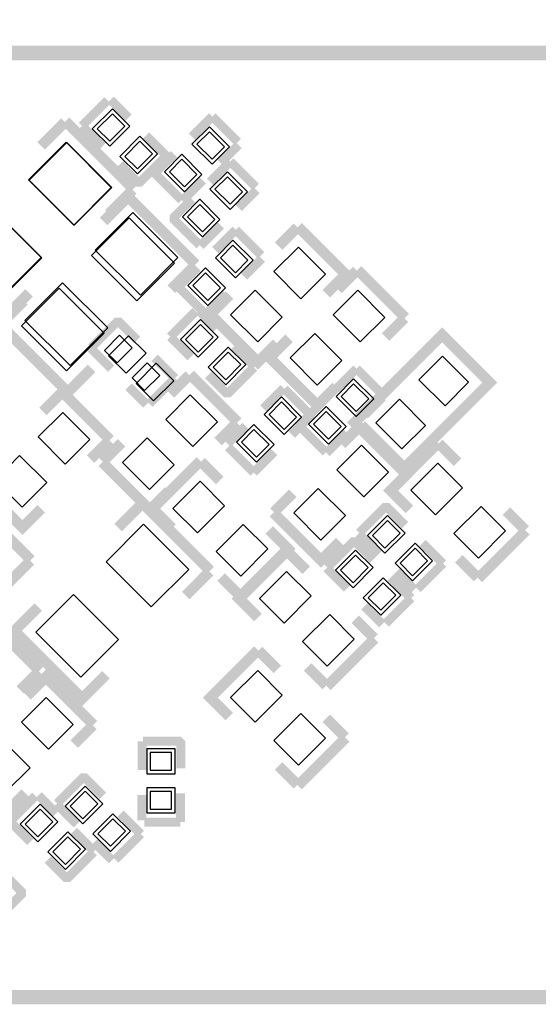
# Model space of a CAD drawing. Extents: x -7 to 161, y -5 to 58.
# Tile 10 of 13: x 128.48 to 135.79, y 22 to 35.88. Entities that reach past the tile are written whole.
import ezdxf

# ---------------------------------------------------------------- set-up
doc = ezdxf.new("R2010")
doc.units = 0
doc.header["$MEASUREMENT"] = 0
doc.layers.get('0').update_dxf_attribs({"linetype": 'CONTINUOUS'})
doc.layers.get('Defpoints').update_dxf_attribs({"linetype": 'CONTINUOUS'})
for name, color, linetype in [('BG_SILKSCREEN_BOTTOM', 7, 'CONTINUOUS'), ('PG_SILKSCREEN_BOTTOM', 7, 'CONTINUOUS'), ('PIN_BOTTOM', 254, 'CONTINUOUS'), ('PIN_SOLDERMASK_BOTTOM', 254, 'CONTINUOUS')]:
    doc.layers.add(name, color=color, linetype=linetype)
doc.dimstyles.get("Standard").update_dxf_attribs({"dimtxt": 0.18, "dimasz": 0.18, "dimexe": 0.18, "dimexo": 0.0625, "dimgap": 0.09, "dimtad": 0, "dimtih": 1, "dimtoh": 1, "dimdec": 4, "dimzin": 0, "dimdsep": 46, "dimtxsty": 'STANDARD', "dimcen": 0.09, "dimadec": 0, "dimazin": 0, "dimtfac": 1, "dimtdec": 4, "dimtofl": 0, "dimtmove": 0, "dimatfit": 3, "dimfxl": 1, "dimtolj": 1, "dimtzin": 0, "dimarcsym": 0})

# ---------------------------------------------------------------- blocks, each defined once
blk = doc.blocks.new('*D17')
at = {"color": 0, "linetype": 'Continuous', "lineweight": -2, "transparency": 16777216}
for p, q in [((120.464, 35.47), (120.464, 40.347)), ((136.186, 35.47), (136.186, 40.347)), ((123.464, 40.167), (125.902, 40.167)), ((133.186, 40.167), (130.748, 40.167))]:
    blk.add_line(p, q, dxfattribs=at)
at = {"color": 0, "linetype": 'Continuous', "transparency": 16777216}
for points in [[(123.464, 40.667), (123.464, 39.667), (120.464, 40.167)], [(133.186, 40.667), (133.186, 39.667), (136.186, 40.167)]]:
    blk.add_solid(points, dxfattribs=at)
at = {"layer": 'Defpoints', "color": 0, "linetype": 'Continuous', "transparency": 16777216}
for p in [(136.186, 40.167), (120.464, 35.408), (136.186, 35.408)]:
    blk.add_point(p, dxfattribs=at)
at = {"color": 0, "linetype": 'Continuous', "transparency": 16777216, "insert": (128.325, 40.167), "char_height": 1, "attachment_point": 5}
blk.add_mtext('\\A1;15.7mm', dxfattribs=at)

msp = doc.modelspace()

# ---------------------------------------------------------------- linework, layer by layer
at = {"layer": 'BG_SILKSCREEN_BOTTOM', "const_width": 0.2032}
msp.add_lwpolyline([(120.46386, 35.4076), (136.18646, 35.4076), (136.18646, 22.098), (120.46386, 22.098), (120.46386, 35.4076)], dxfattribs=at)
at = {"layer": 'PG_SILKSCREEN_BOTTOM'}
for points, const_width in [([(129.35843, 34.37915), (129.71784, 34.73856)], 0.127), ([(129.76254, 34.74745), (130.014, 34.49599)], 0.127), ([(130.90834, 34.2265), (131.19561, 34.51403)], 0.127), ([(131.19561, 34.51403), (131.55502, 34.15462)], 0.127), ([(128.78337, 34.09747), (129.11916, 34.43326)], 0.15011), ([(130.0808, 33.49269), (129.12653, 34.44697)], 0.15011), ([(129.64596, 34.09188), (129.35843, 34.37915)], 0.127), ([(130.25987, 34.24377), (130.54715, 33.9565)], 0.127), ([(131.56391, 34.10991), (131.31245, 33.85845)], 0.127), ([(130.53826, 33.94735), (130.1791, 33.5882), (130.14303, 33.5882), (129.89157, 33.83966)], 0.127), ([(130.76381, 33.3342), (130.40465, 33.69335), (130.40465, 33.72942), (130.65611, 33.98088)], 0.127), ([(131.16234, 33.5915), (131.44961, 33.87903)], 0.127), ([(131.44961, 33.87903), (131.80902, 33.51962)], 0.127), ([(131.06023, 33.61258), (130.77295, 33.32531)], 0.127), ([(130.07369, 33.47872), (129.7379, 33.14268)], 0.15011), ([(130.96117, 32.42843), (130.00689, 33.38271)], 0.15011), ([(131.81791, 33.47491), (131.56645, 33.22345)], 0.127), ([(129.66374, 33.03321), (129.99952, 33.369)], 0.15011), ([(131.01781, 32.6992), (130.65865, 33.05835), (130.65865, 33.09442), (130.91011, 33.34588)], 0.127), ([(128.61345, 32.02534), (128.27766, 31.68955), (127.32338, 32.64383), (127.65917, 32.97961)], 0.15011), ([(131.31423, 32.97758), (131.02695, 32.69031)], 0.127), ([(131.23854, 32.6263), (131.52581, 32.91383)], 0.127), ([(131.52581, 32.91383), (131.88522, 32.55442)], 0.127), ([(132.12931, 32.68472), (132.39449, 32.9499)], 0.15011), ([(132.40541, 32.95853), (133.07699, 32.28696)], 0.15011), ([(130.95406, 32.41446), (130.61827, 32.07842)], 0.15011), ([(131.89411, 32.50971), (131.64265, 32.25825)], 0.127), ([(131.09401, 31.734), (130.73485, 32.09315), (130.73485, 32.12922), (130.98631, 32.38068)], 0.127), ([(132.80089, 32.01289), (133.06607, 32.27807)], 0.15011), ([(132.96751, 32.07512), (133.23269, 32.3403)], 0.15011), ([(133.24361, 32.34893), (133.91519, 31.67736)], 0.15011), ([(131.39043, 32.01238), (131.10315, 31.72511)], 0.127), ([(131.17478, 31.73019), (131.4397, 31.99511)], 0.15011), ([(129.49381, 30.96108), (129.15802, 30.62529), (128.20374, 31.57957), (128.53953, 31.91535)], 0.15011), ([(130.60303, 31.40735), (130.96244, 31.76676)], 0.127), ([(131.00714, 31.77565), (131.2586, 31.52419)], 0.127), ([(131.16792, 31.72104), (131.8395, 31.04947), (132.10468, 31.31439)], 0.15011), ([(129.49025, 31.25445), (129.84941, 31.6136), (129.88548, 31.6136), (130.13694, 31.36214)], 0.127), ([(133.63909, 31.40329), (133.90427, 31.66847)], 0.15011), ([(134.38433, 31.3817), (133.19992, 30.19704), (133.8715, 29.52547), (135.10899, 30.76296), (134.43741, 31.43453), (134.38433, 31.3817)], 0.15011), ([(130.89056, 31.12008), (130.60303, 31.40735)], 0.127), ([(132.01298, 31.12059), (132.2779, 31.38551)], 0.15011), ([(129.76864, 30.95803), (129.48136, 31.2453)], 0.127), ([(131.50447, 31.27197), (131.79175, 30.9847)], 0.127), ([(130.38256, 31.10992), (130.67008, 30.82265)], 0.127), ([(132.00612, 31.11144), (132.6777, 30.43987), (132.94288, 30.70479)], 0.15011), ([(131.78286, 30.97555), (131.4237, 30.6164), (131.38763, 30.6164), (131.13617, 30.86786)], 0.127), ([(132.94034, 30.6705), (133.22761, 30.95803)], 0.127), ([(133.22761, 30.95803), (133.58702, 30.59862)], 0.127), ([(130.67008, 30.82265), (130.31067, 30.46324)], 0.127), ([(130.60531, 30.60192), (130.87049, 30.8671)], 0.15011), ([(130.88141, 30.87573), (131.55299, 30.20416)], 0.15011), ([(128.80801, 30.35325), (129.07319, 30.61843)], 0.15011), ([(129.08411, 30.62707), (129.75568, 29.95549)], 0.15011), ([(130.26597, 30.45435), (130.01451, 30.70581)], 0.127), ([(131.91468, 30.39542), (132.20196, 30.68269)], 0.127), ([(132.2111, 30.6738), (132.57026, 30.31465), (132.57026, 30.27858), (132.3188, 30.02712)], 0.127), ([(133.59591, 30.55391), (133.34445, 30.30245)], 0.127), ([(132.79581, 29.7782), (132.43665, 30.13735), (132.43665, 30.17342), (132.68811, 30.42488)], 0.127), ([(131.27689, 29.93009), (131.54207, 30.19527)], 0.15011), ([(131.411, 29.89809), (131.66246, 30.14955)], 0.127), ([(133.01831, 29.89072), (133.28349, 30.1559)], 0.15011), ([(133.29441, 30.16453), (133.96599, 29.49296)], 0.15011), ([(129.47959, 29.68142), (129.74476, 29.9466)], 0.15011), ([(129.65078, 29.64739), (129.9157, 29.91231)], 0.15011), ([(133.09223, 30.05658), (132.80495, 29.76931)], 0.127), ([(134.3795, 29.91053), (133.70792, 29.23896), (133.97285, 28.97378)], 0.15011), ([(131.7793, 29.49397), (131.41989, 29.85338)], 0.127), ([(132.06658, 29.7815), (131.7793, 29.49397)], 0.127), ([(134.38864, 29.90367), (134.65357, 29.63875)], 0.15011), ([(129.64392, 29.63824), (130.3155, 28.96667), (130.58068, 29.23159)], 0.15011), ([(130.35512, 28.98496), (131.0267, 29.65653)], 0.15011), ([(131.30077, 29.38043), (131.03559, 29.64561)], 0.15011), ([(127.84662, 29.38958), (128.5182, 28.718), (128.78337, 28.98292)], 0.15011), ([(133.68989, 29.21889), (133.95507, 29.48407)], 0.15011), ([(128.63808, 28.26029), (127.68381, 29.21457)], 0.15011), ([(132.06378, 28.93619), (132.3287, 29.20111)], 0.15011), ([(129.86694, 28.71521), (130.20272, 29.051)], 0.15011), ([(131.16437, 28.11043), (130.21009, 29.06471)], 0.15011), ([(130.62894, 28.70886), (130.36376, 28.97403)], 0.15011), ([(133.26723, 28.64307), (133.62639, 29.00223), (133.66246, 29.00223), (133.91392, 28.75077)], 0.127), ([(135.34318, 28.94914), (135.60835, 28.68397)], 0.15011), ([(132.05692, 28.92704), (132.7285, 28.25547), (132.99368, 28.52039)], 0.15011), ([(131.59261, 27.74747), (132.26419, 28.41904), (131.99927, 28.68422)], 0.15011), ([(135.61699, 28.67304), (134.94541, 28.00147)], 0.15011), ([(133.54562, 28.34665), (133.25834, 28.63393)], 0.127), ([(132.2459, 28.38653), (131.57432, 27.71496), (131.83925, 27.44978)], 0.15011), ([(132.81765, 28.15565), (133.17681, 28.5148), (133.21288, 28.5148), (133.46434, 28.26334)], 0.127), ([(134.15954, 28.49855), (134.44706, 28.21127)], 0.127), ([(128.63097, 28.24632), (128.29518, 27.91028)], 0.15011), ([(132.25504, 28.37967), (132.51997, 28.11475)], 0.15011), ([(134.67135, 28.27757), (134.93652, 28.01239)], 0.15011), ([(133.09604, 27.85923), (132.80876, 28.1465)], 0.127), ([(134.44706, 28.21127), (134.08765, 27.85186)], 0.127), ([(131.15726, 28.09646), (130.82147, 27.76042)], 0.15011), ([(131.58347, 27.75433), (131.31855, 28.01925)], 0.15011), ([(133.70996, 28.01112), (133.99748, 27.72385)], 0.127), ([(134.04295, 27.84297), (133.79149, 28.09443)], 0.127), ([(133.99748, 27.72385), (133.63807, 27.36444)], 0.127), ([(129.69701, 26.64308), (129.36122, 26.30729), (128.40694, 27.26157), (128.74273, 27.59735)], 0.15011), ([(133.59337, 27.35555), (133.34191, 27.60701)], 0.127), ([(133.20958, 27.42514), (133.47475, 27.15997)], 0.15011), ([(128.75899, 26.69896), (128.08741, 27.37053), (127.82224, 27.10561)], 0.15011), ([(133.48339, 27.14904), (132.81181, 26.47747)], 0.15011), ([(131.8395, 26.98953), (131.16792, 26.31796), (131.43285, 26.05278)], 0.15011), ([(131.84864, 26.98267), (132.11357, 26.71775)], 0.15011), ([(132.53775, 26.75357), (132.80292, 26.48839)], 0.15011), ([(128.75213, 26.68981), (128.48721, 26.42489)], 0.15011), ([(129.52099, 25.93696), (128.84941, 26.60853), (128.58424, 26.34361)], 0.15011), ([(132.80318, 26.02814), (133.06835, 25.76297)], 0.15011), ([(129.51413, 25.92781), (129.24921, 25.66289)], 0.15011), ([(133.07699, 25.75204), (132.40541, 25.08047)], 0.15011), ([(130.20476, 25.2984), (130.20476, 25.7048)], 0.127), ([(130.21746, 25.7048), (130.72546, 25.7048), (130.75086, 25.6794), (130.75086, 25.3238)], 0.127), ([(132.13135, 25.35657), (132.39652, 25.09139)], 0.15011), ([(129.00765, 24.82825), (129.36681, 25.1874), (129.40288, 25.1874), (129.65434, 24.93594)], 0.127), ([(128.5596, 24.97328), (128.29442, 24.7081)], 0.15011), ([(128.34243, 24.57475), (128.70184, 24.93416)], 0.127), ([(128.74654, 24.94305), (128.998, 24.69159)], 0.127), ([(130.20018, 24.59076), (130.20018, 24.94636)], 0.127), ([(130.74628, 24.97176), (130.74628, 24.56536)], 0.127), ([(129.28604, 24.53183), (128.99876, 24.8191)], 0.127), ([(129.89996, 24.68372), (130.18748, 24.39645)], 0.127), ([(128.62996, 24.28748), (128.34243, 24.57475)], 0.127), ([(130.74628, 24.56536), (130.23828, 24.56536)], 0.127), ([(129.24387, 24.43937), (129.53115, 24.1521)], 0.127), ([(130.18748, 24.39645), (129.82807, 24.03704)], 0.127), ([(129.78337, 24.02815), (129.53191, 24.27961)], 0.127), ([(129.52226, 24.14295), (129.1631, 23.7838), (129.12703, 23.7838), (128.87557, 24.03526)], 0.127), ([(128.1471, 23.9428), (128.50626, 23.58365), (128.50626, 23.54758), (128.2548, 23.29612)], 0.127)]:
    msp.add_lwpolyline(points, dxfattribs=dict(at, const_width=const_width))
at = {"layer": 'PIN_BOTTOM'}
for points in [[(129.7512, 34.16314), (129.96331, 34.37526), (129.78658, 34.55199), (129.57447, 34.33987)], [(129.7512, 34.16314), (129.96331, 34.37526), (129.78658, 34.55199), (129.57447, 34.33987)], [(130.9796, 34.12125), (131.19171, 33.90914), (131.36844, 34.08587), (131.15633, 34.29799)], [(130.9796, 34.12125), (131.19171, 33.90914), (131.36844, 34.08587), (131.15633, 34.29799)], [(129.14415, 34.14666), (128.61378, 33.61629), (129.25012, 32.97995), (129.78049, 33.51032)], [(130.14033, 33.77401), (130.35244, 33.98613), (130.17571, 34.16286), (129.9636, 33.95074)], [(130.14033, 33.77401), (130.35244, 33.98613), (130.17571, 34.16286), (129.9636, 33.95074)], [(130.59047, 33.73213), (130.80258, 33.52001), (130.97931, 33.69674), (130.7672, 33.90886)], [(130.59047, 33.73213), (130.80258, 33.52001), (130.97931, 33.69674), (130.7672, 33.90886)], [(131.2336, 33.48625), (131.44571, 33.27414), (131.62244, 33.45087), (131.41033, 33.66299)], [(131.2336, 33.48625), (131.44571, 33.27414), (131.62244, 33.45087), (131.41033, 33.66299)], [(130.84447, 33.09713), (131.05658, 32.88501), (131.23331, 33.06175), (131.0212, 33.27386)], [(130.84447, 33.09713), (131.05658, 32.88501), (131.23331, 33.06175), (131.0212, 33.27386)], [(128.15406, 33.15657), (127.62369, 32.6262), (128.26003, 31.98986), (128.7904, 32.52023)], [(130.02452, 33.0824), (129.49414, 32.55203), (130.13049, 31.91569), (130.66086, 32.44606)], [(131.3098, 32.52105), (131.52191, 32.30894), (131.69864, 32.48567), (131.48653, 32.69779)], [(131.3098, 32.52105), (131.52191, 32.30894), (131.69864, 32.48567), (131.48653, 32.69779)], [(132.4088, 32.67219), (132.06234, 32.32573), (132.44418, 31.94389), (132.79064, 32.29035)], [(130.92067, 32.13193), (131.13278, 31.91981), (131.30951, 32.09654), (131.0974, 32.30866)], [(130.92067, 32.13193), (131.13278, 31.91981), (131.30951, 32.09654), (131.0974, 32.30866)], [(129.03443, 32.09231), (128.50405, 31.56194), (129.14039, 30.9256), (129.67077, 31.45597)], [(131.80073, 32.06411), (131.45427, 31.71765), (131.83611, 31.33581), (132.18257, 31.68227)], [(133.247, 32.06259), (132.90054, 31.71613), (133.28238, 31.33429), (133.62884, 31.68075)], [(130.9958, 31.19134), (131.20791, 31.40346), (131.03118, 31.58019), (130.81907, 31.36807)], [(130.9958, 31.19134), (131.20791, 31.40346), (131.03118, 31.58019), (130.81907, 31.36807)], [(129.88818, 31.42779), (129.67607, 31.21567), (129.8528, 31.03894), (130.06491, 31.25106)], [(129.88818, 31.42779), (129.67607, 31.21567), (129.8528, 31.03894), (130.06491, 31.25106)], [(132.63893, 31.45451), (132.29247, 31.10805), (132.67431, 30.72621), (133.02077, 31.07267)], [(131.38493, 30.80221), (131.59704, 31.01433), (131.42031, 31.19106), (131.2082, 30.97894)], [(131.38493, 30.80221), (131.59704, 31.01433), (131.42031, 31.19106), (131.2082, 30.97894)], [(134.47618, 30.43408), (134.80845, 30.76635), (134.4408, 31.134), (134.10853, 30.80173)], [(130.27731, 31.03866), (130.0652, 30.82654), (130.24193, 30.64981), (130.45404, 30.86193)], [(130.27731, 31.03866), (130.0652, 30.82654), (130.24193, 30.64981), (130.45404, 30.86193)], [(133.0116, 30.56526), (133.22371, 30.35314), (133.40044, 30.52987), (133.18833, 30.74199)], [(133.0116, 30.56526), (133.22371, 30.35314), (133.40044, 30.52987), (133.18833, 30.74199)], [(130.8848, 30.58939), (130.53834, 30.24293), (130.92018, 29.86109), (131.26664, 30.20755)], [(132.38444, 30.27587), (132.17233, 30.48799), (131.9956, 30.31125), (132.20771, 30.09914)], [(132.38444, 30.27587), (132.17233, 30.48799), (131.9956, 30.31125), (132.20771, 30.09914)], [(133.86811, 29.826), (134.20038, 30.15827), (133.83273, 30.52592), (133.50046, 30.19365)], [(129.0875, 30.34072), (128.74104, 29.99426), (129.12288, 29.61242), (129.46934, 29.95888)], [(132.62247, 30.17613), (132.83458, 29.96401), (133.01131, 30.14074), (132.7992, 30.35286)], [(132.62247, 30.17613), (132.83458, 29.96401), (133.01131, 30.14074), (132.7992, 30.35286)], [(131.99531, 29.88675), (131.7832, 30.09886), (131.60647, 29.92213), (131.81858, 29.71001)], [(131.99531, 29.88675), (131.7832, 30.09886), (131.60647, 29.92213), (131.81858, 29.71001)], [(130.27673, 29.98131), (129.93027, 29.63485), (130.31211, 29.25301), (130.65857, 29.59947)], [(133.2978, 29.87819), (132.95134, 29.53173), (133.33318, 29.14989), (133.67964, 29.49635)], [(128.47942, 29.73265), (128.13296, 29.38619), (128.5148, 29.00435), (128.86126, 29.35081)], [(134.72257, 29.27773), (134.37611, 29.62419), (133.99427, 29.24235), (134.34073, 28.89589)], [(130.64147, 28.98835), (130.98793, 28.64189), (131.36977, 29.02373), (131.02331, 29.37019)], [(132.68973, 29.27011), (132.34327, 28.92365), (132.72511, 28.54181), (133.07157, 28.88827)], [(135.33064, 28.66965), (134.98418, 29.01611), (134.60234, 28.63427), (134.9488, 28.28781)], [(130.22772, 28.7644), (129.69734, 28.23403), (130.33369, 27.59769), (130.86406, 28.12806)], [(131.24954, 28.38027), (131.596, 28.03381), (131.97784, 28.41565), (131.63138, 28.76211)], [(133.66516, 28.81641), (133.45305, 28.6043), (133.62978, 28.42757), (133.84189, 28.63968)], [(133.66516, 28.81641), (133.45305, 28.6043), (133.62978, 28.42757), (133.84189, 28.63968)], [(133.21558, 28.32899), (133.00347, 28.11687), (133.1802, 27.94014), (133.39231, 28.15226)], [(133.21558, 28.32899), (133.00347, 28.11687), (133.1802, 27.94014), (133.39231, 28.15226)], [(134.05429, 28.42729), (133.84218, 28.21517), (134.01891, 28.03844), (134.23102, 28.25055)], [(134.05429, 28.42729), (133.84218, 28.21517), (134.01891, 28.03844), (134.23102, 28.25055)], [(132.58897, 27.75373), (132.24251, 28.10019), (131.86067, 27.71835), (132.20713, 27.37189)], [(133.60471, 27.93986), (133.3926, 27.72774), (133.56933, 27.55101), (133.78144, 27.76313)], [(133.60471, 27.93986), (133.3926, 27.72774), (133.56933, 27.55101), (133.78144, 27.76313)], [(129.23763, 27.77431), (128.70725, 27.24394), (129.34359, 26.6076), (129.87397, 27.13797)], [(133.19704, 27.14565), (132.85058, 27.49211), (132.46874, 27.11027), (132.8152, 26.76381)], [(132.18257, 26.35673), (131.83611, 26.70319), (131.45427, 26.32135), (131.80073, 25.97489)], [(128.88818, 25.59389), (129.23464, 25.94035), (128.8528, 26.32219), (128.50634, 25.97573)], [(132.79064, 25.74865), (132.44418, 26.09511), (132.06234, 25.71327), (132.4088, 25.36681)], [(128.28011, 24.98581), (128.62657, 25.33227), (128.24473, 25.71411), (127.89827, 25.36765)], [(130.62144, 25.54605), (130.32147, 25.54605), (130.32147, 25.29611), (130.62144, 25.29611)], [(130.62144, 25.54605), (130.32147, 25.54605), (130.32147, 25.29611), (130.62144, 25.29611)], [(129.40558, 25.00159), (129.19347, 24.78947), (129.3702, 24.61274), (129.58231, 24.82485)], [(129.40558, 25.00159), (129.19347, 24.78947), (129.3702, 24.61274), (129.58231, 24.82485)], [(130.62144, 24.99589), (130.32147, 24.99589), (130.32147, 24.74595), (130.62144, 24.74595)], [(130.62144, 24.99589), (130.32147, 24.99589), (130.32147, 24.74595), (130.62144, 24.74595)], [(128.7352, 24.35874), (128.94731, 24.57086), (128.77058, 24.74759), (128.55847, 24.53547)], [(128.7352, 24.35874), (128.94731, 24.57086), (128.77058, 24.74759), (128.55847, 24.53547)], [(129.79471, 24.61246), (129.5826, 24.40035), (129.75933, 24.22361), (129.97144, 24.43573)], [(129.79471, 24.61246), (129.5826, 24.40035), (129.75933, 24.22361), (129.97144, 24.43573)], [(129.12433, 23.96961), (129.33644, 24.18173), (129.15971, 24.35846), (128.9476, 24.14635)], [(129.12433, 23.96961), (129.33644, 24.18173), (129.15971, 24.35846), (128.9476, 24.14635)]]:
    msp.add_lwpolyline(points, close=True, dxfattribs=at)
at = {"layer": 'PIN_SOLDERMASK_BOTTOM'}
for points in [[(129.7512, 34.09238), (130.03408, 34.37526), (129.78658, 34.62275), (129.5037, 34.33987)], [(130.90883, 34.12125), (131.19171, 33.83838), (131.43921, 34.08587), (131.15633, 34.36875)], [(129.13552, 34.1492), (128.60514, 33.61883), (129.24149, 32.98249), (129.77186, 33.51286)], [(130.14033, 33.70325), (130.42321, 33.98613), (130.17571, 34.23362), (129.89283, 33.95074)], [(130.5197, 33.73213), (130.80258, 33.44925), (131.05008, 33.69674), (130.7672, 33.97962)], [(131.16283, 33.48625), (131.44571, 33.20338), (131.69321, 33.45087), (131.41033, 33.73375)], [(130.7737, 33.09713), (131.05658, 32.81425), (131.30408, 33.06175), (131.0212, 33.34462)], [(128.14543, 33.15911), (127.61505, 32.62874), (128.25139, 31.9924), (128.78177, 32.52277)], [(130.07532, 33.1586), (129.54494, 32.62823), (130.18129, 31.99189), (130.71166, 32.52226)], [(131.23903, 32.52105), (131.52191, 32.23818), (131.76941, 32.48567), (131.48653, 32.76855)], [(132.4088, 32.67219), (132.06234, 32.32573), (132.44418, 31.94389), (132.79064, 32.29035)], [(130.8499, 32.13193), (131.13278, 31.84905), (131.38028, 32.09654), (131.0974, 32.37942)], [(129.08523, 32.16851), (128.55485, 31.63814), (129.19119, 31.0018), (129.72157, 31.53217)], [(131.80073, 32.06411), (131.45427, 31.71765), (131.83611, 31.33581), (132.18257, 31.68227)], [(133.247, 32.06259), (132.90054, 31.71613), (133.28238, 31.33429), (133.62884, 31.68075)], [(130.9958, 31.12058), (131.27868, 31.40346), (131.03118, 31.65095), (130.7483, 31.36807)], [(130.01518, 31.42235), (129.7323, 31.13947), (129.9798, 30.89198), (130.26268, 31.17486)], [(132.63893, 31.45451), (132.29247, 31.10805), (132.67431, 30.72621), (133.02077, 31.07267)], [(131.38493, 30.73145), (131.66781, 31.01433), (131.42031, 31.26182), (131.13743, 30.97894)], [(134.47618, 30.43408), (134.80845, 30.76635), (134.4408, 31.134), (134.10853, 30.80173)], [(130.40431, 31.03322), (130.12143, 30.75035), (130.36893, 30.50285), (130.65181, 30.78573)], [(132.94083, 30.56526), (133.22371, 30.28238), (133.47121, 30.52987), (133.18833, 30.81275)], [(130.8848, 30.58939), (130.53834, 30.24293), (130.92018, 29.86109), (131.26664, 30.20755)], [(132.45521, 30.27587), (132.17233, 30.55875), (131.92483, 30.31125), (132.20771, 30.02838)], [(132.5517, 30.17613), (132.83458, 29.89325), (133.08208, 30.14074), (132.7992, 30.42362)], [(133.86811, 29.826), (134.20038, 30.15827), (133.83273, 30.52592), (133.50046, 30.19365)], [(129.0875, 30.34072), (128.74104, 29.99426), (129.12288, 29.61242), (129.46934, 29.95888)], [(132.06608, 29.88675), (131.7832, 30.16962), (131.5357, 29.92213), (131.81858, 29.63925)], [(130.27673, 29.98131), (129.93027, 29.63485), (130.31211, 29.25301), (130.65857, 29.59947)], [(133.2978, 29.87819), (132.95134, 29.53173), (133.33318, 29.14989), (133.67964, 29.49635)], [(128.47942, 29.73265), (128.13296, 29.38619), (128.5148, 29.00435), (128.86126, 29.35081)], [(134.72257, 29.27773), (134.37611, 29.62419), (133.99427, 29.24235), (134.34073, 28.89589)], [(130.64147, 28.98835), (130.98793, 28.64189), (131.36977, 29.02373), (131.02331, 29.37019)], [(132.68973, 29.27011), (132.34327, 28.92365), (132.72511, 28.54181), (133.07157, 28.88827)], [(135.33064, 28.66965), (134.98418, 29.01611), (134.60234, 28.63427), (134.9488, 28.28781)], [(133.66516, 28.88718), (133.38228, 28.6043), (133.62978, 28.3568), (133.91266, 28.63968)], [(130.22772, 28.7644), (129.69734, 28.23403), (130.33369, 27.59769), (130.86406, 28.12806)], [(131.24954, 28.38027), (131.596, 28.03381), (131.97784, 28.41565), (131.63138, 28.76211)], [(134.05429, 28.49805), (133.77141, 28.21517), (134.01891, 27.96767), (134.30179, 28.25055)], [(133.21558, 28.39975), (132.9327, 28.11687), (133.1802, 27.86938), (133.46308, 28.15226)], [(132.58897, 27.75373), (132.24251, 28.10019), (131.86067, 27.71835), (132.20713, 27.37189)], [(133.60471, 28.01062), (133.32183, 27.72774), (133.56933, 27.48025), (133.85221, 27.76313)], [(129.23763, 27.77431), (128.70725, 27.24394), (129.34359, 26.6076), (129.87397, 27.13797)], [(133.19704, 27.14565), (132.85058, 27.49211), (132.46874, 27.11027), (132.8152, 26.76381)], [(132.18257, 26.35673), (131.83611, 26.70319), (131.45427, 26.32135), (131.80073, 25.97489)], [(128.88818, 25.59389), (129.23464, 25.94035), (128.8528, 26.32219), (128.50634, 25.97573)], [(132.79064, 25.74865), (132.44418, 26.09511), (132.06234, 25.71327), (132.4088, 25.36681)], [(128.28011, 24.98581), (128.62657, 25.33227), (128.24473, 25.71411), (127.89827, 25.36765)], [(130.67148, 25.59609), (130.27143, 25.59609), (130.27143, 25.24608), (130.67148, 25.24608)], [(129.40558, 25.07235), (129.1227, 24.78947), (129.3702, 24.54198), (129.65308, 24.82485)], [(130.67148, 25.04592), (130.27143, 25.04592), (130.27143, 24.69591), (130.67148, 24.69591)], [(128.7352, 24.28798), (129.01808, 24.57086), (128.77058, 24.81835), (128.4877, 24.53547)], [(129.79471, 24.68322), (129.51183, 24.40035), (129.75933, 24.15285), (130.04221, 24.43573)], [(129.12433, 23.89885), (129.40721, 24.18173), (129.15971, 24.42922), (128.87683, 24.14635)]]:
    msp.add_lwpolyline(points, close=True, dxfattribs=at)

# ---------------------------------------------------------------- dimensions: what is measured, and where the dimension line sits
at = {"linetype": 'Continuous'}
dim = msp.add_linear_dim(base=(136.18646, 40.1674), p1=(120.46386, 35.4076), p2=(136.18646, 35.4076), text='15.7mm', dimstyle='Standard', override={"dimtxt": 1, "dimasz": 3}, dxfattribs=at)
dim.commit()
dim.dimension.update_dxf_attribs({"geometry": '*D17', "text_midpoint": (128.32516, 40.1674)})

doc.saveas('drawing.dxf')
